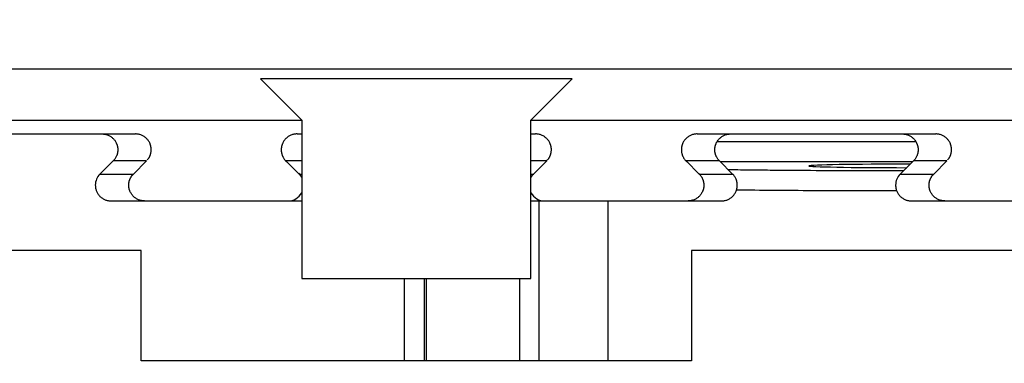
# Model space of a CAD drawing. Header units: inches. Extents: x 0 to 34, y 0 to 22.
# Tile 54 of 60: x 16.392 to 16.884, y 15.521 to 15.693. Entities that reach past the tile are written whole.
import ezdxf

# ---------------------------------------------------------------- set-up
doc = ezdxf.new("R2010")
doc.units = ezdxf.units.IN
doc.header["$LTSCALE"] = 1.87
doc.header["$MEASUREMENT"] = 0
doc.layers.get('0').update_dxf_attribs({"linetype": 'CONTINUOUS'})
doc.layers.add('DIMENSIONS', color=7, linetype='CONTINUOUS')
doc.styles.get("Standard").update_dxf_attribs({"font": 'txt', "width": 0.8})
doc.dimstyles.new('DIMSTYLE_2', dxfattribs={"dimtxt": 0.125, "dimasz": 0.18, "dimexe": 0.18, "dimexo": 0.0625, "dimgap": 0.09, "dimtad": 0, "dimtih": 1, "dimtoh": 1, "dimdec": 3, "dimzin": 4, "dimdsep": 46, "dimtxsty": 'STANDARD', "dimblk": '_FILLED', "dimblk1": '_FILLED', "dimblk2": '_FILLED', "dimcen": 0.09, "dimadec": 0, "dimazin": 0, "dimtp": 0.01, "dimtm": 0.01, "dimtfac": 1, "dimtdec": 3, "dimtofl": 0, "dimtmove": 0, "dimatfit": 3, "dimldrblk": '_FILLED', "dimfxl": 1, "dimtolj": 1, "dimtzin": 4, "dimarcsym": 0})

# ---------------------------------------------------------------- blocks, each defined once
blk = doc.blocks.new('*D33')
at = {"layer": 'DIMENSIONS', "color": 2, "linetype": 'CONTINUOUS'}
blk.add_line((14.6897491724, 15.6306562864), (14.6897491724, 14.6447978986), dxfattribs=at)
at = {"layer": 'DIMENSIONS', "color": 2, "linetype": 'CONTINUOUS', "insert": (14.6272491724, 14.5822978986), "char_height": 0.125, "width": 1.525, "attachment_point": 3, "rotation": 90, "line_spacing_factor": 0.9}
blk.add_mtext('11.050{\\Ftxt.shx;\\W1.000000;\\H0.125000; }[280.67]', dxfattribs=at)
blk = doc.blocks.new('_FILLED')
at = {"color": 0, "linetype": 'BYBLOCK'}
blk.add_solid([(0, 0), (-1, 0.1736111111), (-1, -0.1736111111)], dxfattribs=at)

msp = doc.modelspace()

# ---------------------------------------------------------------- linework, layer by layer
at = {"color": 7, "linetype": 'CONTINUOUS'}
for p, q in [((14.594079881, 15.6685498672), (17.8854184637, 15.6685498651)), ((16.6677019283, 15.663628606), (16.5117964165, 15.6636286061)), ((16.5117964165, 15.6636286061), (16.5324657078, 15.6429593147)), ((16.6470326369, 15.6429593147), (16.6677019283, 15.663628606)), ((15.3470326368, 15.6429593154), (16.5324657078, 15.6429593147)), ((16.5324657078, 15.6429593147), (16.5324657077, 15.5638254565)), ((16.6470326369, 15.6429593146), (17.8991979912, 15.6429593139)), ((16.6470326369, 15.5638254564), (16.6470326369, 15.6429593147)), ((16.3301377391, 15.6360695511), (16.4493606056, 15.636069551)), ((16.5301377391, 15.636069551), (16.5324657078, 15.636069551)), ((16.6470326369, 15.6360695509), (16.6493606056, 15.6360695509)), ((16.7301377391, 15.6360695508), (16.8493606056, 15.6360695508)), ((16.8395012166, 15.6321248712), (16.7399971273, 15.6321248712)), ((16.4316369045, 15.6160475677), (16.4382433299, 15.6226269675)), ((16.4549488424, 15.6226269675), (16.4382433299, 15.6226269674)), ((16.4483424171, 15.6160475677), (16.4549488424, 15.6226269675)), ((16.5324657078, 15.6226269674), (16.5245495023, 15.6226269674)), ((16.5245495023, 15.6226269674), (16.5311559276, 15.6160475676)), ((16.6549488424, 15.6226269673), (16.6470326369, 15.6226269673)), ((16.6483424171, 15.6160475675), (16.6549488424, 15.6226269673)), ((16.7412550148, 15.6226269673), (16.7245495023, 15.6226269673)), ((16.7245495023, 15.6226269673), (16.7311559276, 15.6160475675)), ((16.7412550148, 15.6226269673), (16.7478614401, 15.6160475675)), ((16.8377407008, 15.6221263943), (16.7417576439, 15.6221263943)), ((16.8316369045, 15.6160475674), (16.8382433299, 15.6226269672)), ((16.8549488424, 15.6226269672), (16.8382433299, 15.6226269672)), ((16.8483424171, 15.6160475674), (16.8549488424, 15.6226269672)), ((16.4316369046, 15.6160475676), (16.4483424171, 15.6160475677)), ((16.530875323, 15.6164870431), (16.5324784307, 15.6142957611)), ((16.5311559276, 15.6160475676), (16.5324657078, 15.6160475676)), ((16.6470326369, 15.6160475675), (16.6483424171, 15.6160475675)), ((16.7311559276, 15.6160475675), (16.7478614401, 15.6160475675)), ((16.8316369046, 15.6160475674), (16.8483424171, 15.6160475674)), ((16.4372251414, 15.6026049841), (16.5324657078, 15.602604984)), ((16.6470326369, 15.602604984), (16.7422732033, 15.6026049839)), ((16.6510230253, 15.602604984), (16.6510230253, 15.5227978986)), ((16.6856307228, 15.5227978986), (16.685626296, 15.6026049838)), ((16.8372251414, 15.6026049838), (16.9422732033, 15.6026049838)), ((16.4522491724, 15.5777978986), (15.4272491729, 15.5777978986)), ((16.4522491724, 15.5227978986), (16.4522491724, 15.5777978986)), ((17.9917491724, 15.5777978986), (16.7272491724, 15.5777978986)), ((16.7272491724, 15.5777978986), (16.7272491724, 15.5227978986)), ((16.5324657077, 15.5638254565), (16.6470326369, 15.5638254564)), ((16.5837003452, 15.5638254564), (16.5837003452, 15.5227978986)), ((16.5936988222, 15.5638254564), (16.5936988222, 15.5227978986)), ((16.5947491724, 15.5638254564), (16.5947491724, 15.5227978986)), ((16.6412734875, 15.5638254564), (16.6412734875, 15.5227978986)), ((16.7272491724, 15.5227978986), (16.4522491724, 15.5227978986))]:
    msp.add_line(p, q, dxfattribs=at)
for centre, radius, start, end in [((16.4371797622, 15.6104760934), 0.0078588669, 134.8524777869, 179.9788094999), ((16.8371797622, 15.6104760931), 0.0078588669, 134.8524777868, 179.9788095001), ((16.5255742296, 15.6105145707), 0.0079091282, 269.9526336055, 330.6430808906), ((16.6539241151, 15.6105145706), 0.0079091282, 209.3568940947, 270.0473663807)]:
    msp.add_arc(centre, radius, start, end, dxfattribs=at)
msp.add_ellipse((16.8367491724, 15.6201157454), major_axis=(0.0507925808, 0), ratio=0.0174550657, start_param=1.57349749, end_param=4.67463808, dxfattribs=at)
for points, knots in [([(16.432655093, 15.636069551), (16.4329131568, 15.636069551), (16.4334296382, 15.6360443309), (16.4341967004, 15.6359311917), (16.4349491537, 15.6357437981), (16.4356797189, 15.6354838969), (16.4363814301, 15.6351539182), (16.4370475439, 15.6347569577), (16.4376716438, 15.6342967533), (16.4382476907, 15.6337776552), (16.4387700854, 15.6332045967), (16.4392337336, 15.6325830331), (16.4396340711, 15.6319189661), (16.4399117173, 15.631335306), (16.4400984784, 15.630853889), (16.4402206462, 15.6304862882), (16.440307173, 15.6301752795), (16.4403671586, 15.6299241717), (16.4404075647, 15.6297347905), (16.4404432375, 15.6295444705), (16.4404739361, 15.6293532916), (16.4404999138, 15.6291614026), (16.4405220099, 15.6289690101), (16.4405397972, 15.6287761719), (16.4405504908, 15.6285827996), (16.4405529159, 15.6283891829), (16.4405524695, 15.6282601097), (16.4405524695, 15.6281955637)], [0, 0, 0, 0, 0.062494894, 0.1249895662, 0.1874843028, 0.2499790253, 0.3124737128, 0.3749683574, 0.4374629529, 0.4999575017, 0.5624520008, 0.6249464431, 0.6874408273, 0.7499351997, 0.7811918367, 0.8124486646, 0.8437048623, 0.8593345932, 0.8749649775, 0.8905943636, 0.9062216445, 0.9218502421, 0.9374837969, 0.9531164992, 0.9687415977, 0.9843689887, 1, 1, 1, 1]), ([(16.4572580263, 15.6281955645), (16.4572580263, 15.6282601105), (16.4572584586, 15.6283891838), (16.4572560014, 15.6285828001), (16.4572453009, 15.6287761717), (16.4572275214, 15.6289690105), (16.4572054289, 15.6291614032), (16.4571794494, 15.629353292), (16.4571487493, 15.6295444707), (16.4571130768, 15.6297347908), (16.4570726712, 15.6299241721), (16.4570126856, 15.6301752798), (16.4569261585, 15.6304862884), (16.4568039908, 15.6308538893), (16.4566172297, 15.6313353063), (16.4563395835, 15.6319189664), (16.455939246, 15.6325830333), (16.4554755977, 15.6332045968), (16.4549532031, 15.6337776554), (16.4543771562, 15.6342967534), (16.4537530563, 15.6347569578), (16.4530869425, 15.6351539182), (16.4523852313, 15.6354838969), (16.4516546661, 15.6357437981), (16.4509022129, 15.6359311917), (16.4501351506, 15.6360443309), (16.4496186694, 15.636069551), (16.4493606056, 15.636069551)], [0, 0, 0, 0, 0.0156309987, 0.0312584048, 0.0468835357, 0.062516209, 0.0781497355, 0.0937783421, 0.1094056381, 0.1250350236, 0.1406654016, 0.1562951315, 0.1875513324, 0.2188081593, 0.2500647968, 0.3125591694, 0.3750535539, 0.4375479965, 0.5000424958, 0.5625370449, 0.6250316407, 0.6875262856, 0.7500209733, 0.8125156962, 0.8750104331, 0.9375051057, 1, 1, 1, 1]), ([(16.5301377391, 15.636069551), (16.5298796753, 15.636069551), (16.529363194, 15.6360443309), (16.5285961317, 15.6359311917), (16.5278436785, 15.635743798), (16.5271131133, 15.6354838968), (16.5264114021, 15.6351539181), (16.5257452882, 15.6347569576), (16.5251211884, 15.6342967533), (16.5245451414, 15.6337776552), (16.5240227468, 15.6332045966), (16.5235590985, 15.632583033), (16.5231587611, 15.6319189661), (16.5228811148, 15.631335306), (16.5226943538, 15.6308538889), (16.522572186, 15.6304862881), (16.5224856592, 15.6301752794), (16.5224256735, 15.6299241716), (16.5223852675, 15.6297347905), (16.5223495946, 15.6295444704), (16.522318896, 15.6293532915), (16.5222929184, 15.6291614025), (16.5222708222, 15.62896901), (16.522253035, 15.6287761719), (16.5222423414, 15.6285827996), (16.5222399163, 15.6283891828), (16.5222403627, 15.6282601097), (16.5222403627, 15.6281955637)], [0, 0, 0, 0, 0.062494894, 0.1249895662, 0.1874843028, 0.2499790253, 0.3124737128, 0.3749683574, 0.4374629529, 0.4999575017, 0.5624520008, 0.6249464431, 0.6874408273, 0.7499351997, 0.7811918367, 0.8124486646, 0.8437048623, 0.8593345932, 0.8749649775, 0.8905943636, 0.9062216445, 0.9218502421, 0.9374837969, 0.9531164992, 0.9687415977, 0.9843689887, 1, 1, 1, 1]), ([(16.6572580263, 15.6281955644), (16.6572580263, 15.6282601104), (16.6572584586, 15.6283891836), (16.6572560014, 15.6285828), (16.6572453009, 15.6287761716), (16.6572275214, 15.6289690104), (16.6572054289, 15.6291614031), (16.6571794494, 15.6293532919), (16.6571487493, 15.6295444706), (16.6571130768, 15.6297347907), (16.6570726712, 15.6299241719), (16.6570126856, 15.6301752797), (16.6569261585, 15.6304862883), (16.6568039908, 15.6308538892), (16.6566172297, 15.6313353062), (16.6563395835, 15.6319189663), (16.655939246, 15.6325830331), (16.6554755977, 15.6332045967), (16.6549532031, 15.6337776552), (16.6543771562, 15.6342967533), (16.6537530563, 15.6347569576), (16.6530869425, 15.6351539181), (16.6523852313, 15.6354838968), (16.6516546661, 15.635743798), (16.6509022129, 15.6359311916), (16.6501351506, 15.6360443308), (16.6496186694, 15.6360695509), (16.6493606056, 15.6360695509)], [0, 0, 0, 0, 0.0156309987, 0.0312584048, 0.0468835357, 0.062516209, 0.0781497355, 0.0937783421, 0.1094056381, 0.1250350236, 0.1406654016, 0.1562951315, 0.1875513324, 0.2188081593, 0.2500647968, 0.3125591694, 0.3750535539, 0.4375479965, 0.5000424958, 0.5625370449, 0.6250316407, 0.6875262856, 0.7500209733, 0.8125156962, 0.8750104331, 0.9375051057, 1, 1, 1, 1]), ([(16.7301377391, 15.6360695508), (16.7298796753, 15.6360695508), (16.729363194, 15.6360443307), (16.7285961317, 15.6359311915), (16.7278436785, 15.6357437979), (16.7271131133, 15.6354838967), (16.7264114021, 15.635153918), (16.7257452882, 15.6347569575), (16.7251211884, 15.6342967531), (16.7245451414, 15.6337776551), (16.7240227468, 15.6332045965), (16.7235590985, 15.6325830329), (16.7231587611, 15.631918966), (16.7228811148, 15.6313353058), (16.7226943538, 15.6308538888), (16.722572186, 15.630486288), (16.7224856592, 15.6301752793), (16.7224256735, 15.6299241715), (16.7223852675, 15.6297347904), (16.7223495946, 15.6295444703), (16.722318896, 15.6293532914), (16.7222929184, 15.6291614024), (16.7222708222, 15.6289690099), (16.722253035, 15.6287761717), (16.7222423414, 15.6285827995), (16.7222399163, 15.6283891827), (16.7222403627, 15.6282601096), (16.7222403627, 15.6281955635)], [0, 0, 0, 0, 0.062494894, 0.1249895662, 0.1874843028, 0.2499790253, 0.3124737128, 0.3749683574, 0.4374629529, 0.4999575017, 0.5624520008, 0.6249464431, 0.6874408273, 0.7499351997, 0.7811918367, 0.8124486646, 0.8437048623, 0.8593345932, 0.8749649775, 0.8905943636, 0.9062216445, 0.9218502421, 0.9374837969, 0.9531164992, 0.9687415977, 0.9843689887, 1, 1, 1, 1]), ([(16.7389458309, 15.6281955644), (16.7389458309, 15.6282601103), (16.7389453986, 15.6283891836), (16.7389478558, 15.6285828), (16.7389585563, 15.6287761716), (16.7389763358, 15.6289690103), (16.7389984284, 15.629161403), (16.7390244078, 15.6293532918), (16.7390551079, 15.6295444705), (16.7390907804, 15.6297347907), (16.739131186, 15.6299241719), (16.7391911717, 15.6301752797), (16.7392776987, 15.6304862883), (16.7393998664, 15.6308538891), (16.7395866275, 15.6313353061), (16.7398642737, 15.6319189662), (16.7402646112, 15.6325830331), (16.7407282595, 15.6332045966), (16.7412506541, 15.6337776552), (16.7418267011, 15.6342967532), (16.7424508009, 15.6347569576), (16.7431169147, 15.6351539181), (16.7438186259, 15.6354838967), (16.7445491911, 15.6357437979), (16.7453016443, 15.6359311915), (16.7460687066, 15.6360443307), (16.7465851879, 15.6360695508), (16.7468432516, 15.6360695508)], [0, 0, 0, 0, 0.0156309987, 0.0312584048, 0.0468835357, 0.062516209, 0.0781497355, 0.0937783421, 0.1094056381, 0.1250350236, 0.1406654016, 0.1562951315, 0.1875513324, 0.2188081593, 0.2500647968, 0.3125591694, 0.3750535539, 0.4375479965, 0.5000424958, 0.5625370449, 0.6250316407, 0.6875262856, 0.7500209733, 0.8125156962, 0.8750104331, 0.9375051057, 1, 1, 1, 1]), ([(16.832655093, 15.6360695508), (16.8329131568, 15.6360695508), (16.8334296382, 15.6360443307), (16.8341967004, 15.6359311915), (16.8349491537, 15.6357437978), (16.8356797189, 15.6354838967), (16.8363814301, 15.6351539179), (16.8370475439, 15.6347569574), (16.8376716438, 15.6342967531), (16.8382476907, 15.633777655), (16.8387700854, 15.6332045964), (16.8392337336, 15.6325830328), (16.8396340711, 15.6319189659), (16.8399117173, 15.6313353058), (16.8400984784, 15.6308538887), (16.8402206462, 15.6304862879), (16.840307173, 15.6301752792), (16.8403671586, 15.6299241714), (16.8404075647, 15.6297347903), (16.8404432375, 15.6295444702), (16.8404739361, 15.6293532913), (16.8404999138, 15.6291614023), (16.8405220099, 15.6289690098), (16.8405397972, 15.6287761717), (16.8405504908, 15.6285827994), (16.8405529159, 15.6283891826), (16.8405524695, 15.6282601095), (16.8405524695, 15.6281955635)], [0, 0, 0, 0, 0.062494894, 0.1249895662, 0.1874843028, 0.2499790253, 0.3124737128, 0.3749683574, 0.4374629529, 0.4999575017, 0.5624520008, 0.6249464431, 0.6874408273, 0.7499351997, 0.7811918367, 0.8124486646, 0.8437048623, 0.8593345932, 0.8749649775, 0.8905943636, 0.9062216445, 0.9218502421, 0.9374837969, 0.9531164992, 0.9687415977, 0.9843689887, 1, 1, 1, 1]), ([(16.8572580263, 15.6281955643), (16.8572580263, 15.6282601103), (16.8572584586, 15.6283891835), (16.8572560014, 15.6285827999), (16.8572453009, 15.6287761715), (16.8572275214, 15.6289690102), (16.8572054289, 15.629161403), (16.8571794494, 15.6293532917), (16.8571487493, 15.6295444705), (16.8571130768, 15.6297347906), (16.8570726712, 15.6299241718), (16.8570126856, 15.6301752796), (16.8569261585, 15.6304862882), (16.8568039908, 15.630853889), (16.8566172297, 15.631335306), (16.8563395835, 15.6319189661), (16.855939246, 15.632583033), (16.8554755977, 15.6332045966), (16.8549532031, 15.6337776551), (16.8543771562, 15.6342967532), (16.8537530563, 15.6347569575), (16.8530869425, 15.635153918), (16.8523852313, 15.6354838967), (16.8516546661, 15.6357437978), (16.8509022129, 15.6359311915), (16.8501351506, 15.6360443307), (16.8496186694, 15.6360695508), (16.8493606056, 15.6360695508)], [0, 0, 0, 0, 0.0156309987, 0.0312584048, 0.0468835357, 0.062516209, 0.0781497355, 0.0937783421, 0.1094056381, 0.1250350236, 0.1406654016, 0.1562951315, 0.1875513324, 0.2188081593, 0.2500647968, 0.3125591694, 0.3750535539, 0.4375479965, 0.5000424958, 0.5625370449, 0.6250316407, 0.6875262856, 0.7500209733, 0.8125156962, 0.8750104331, 0.9375051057, 1, 1, 1, 1]), ([(16.4405524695, 15.6281955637), (16.4405524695, 15.6281310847), (16.4405529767, 15.6280021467), (16.4405506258, 15.6278087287), (16.4405398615, 15.6276155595), (16.4405220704, 15.6274229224), (16.4405000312, 15.6272307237), (16.4404741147, 15.6270390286), (16.4404434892, 15.626848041), (16.4404078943, 15.6266579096), (16.440367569, 15.6264687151), (16.4403077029, 15.6262178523), (16.4402213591, 15.6259071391), (16.440099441, 15.6255398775), (16.4399130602, 15.6250588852), (16.4396359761, 15.6244757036), (16.4392364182, 15.6238120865), (16.4387737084, 15.6231908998), (16.4384259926, 15.6228088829), (16.4382433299, 15.6226269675)], [0, 0, 0, 0, 0.0312591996, 0.0625108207, 0.093758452, 0.125021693, 0.1562861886, 0.187540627, 0.2187924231, 0.2500485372, 0.2813067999, 0.3125637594, 0.3750708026, 0.4375790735, 0.5000869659, 0.6250650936, 0.7500432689, 0.875021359, 1, 1, 1, 1]), ([(16.455204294, 15.6230771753), (16.4553718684, 15.6232440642), (16.4556182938, 15.6234997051), (16.4559227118, 15.6238614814), (16.4560993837, 15.6240980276), (16.4562300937, 15.6242941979), (16.4563532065, 15.6244951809), (16.4564936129, 15.6247548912), (16.4566417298, 15.6250774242), (16.4567711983, 15.625408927), (16.456883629, 15.6257473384), (16.4569805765, 15.6260906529), (16.4570638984, 15.6264371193), (16.4571563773, 15.6269016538), (16.4572358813, 15.6274875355), (16.4572580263, 15.6279598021), (16.4572580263, 15.6281955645)], [0, 0, 0, 0, 0.1249840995, 0.1874545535, 0.249768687, 0.2808866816, 0.3120025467, 0.3742991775, 0.4367745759, 0.499451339, 0.5622805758, 0.6251525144, 0.6879237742, 0.7505492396, 0.8754065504, 1, 1, 1, 1]), ([(16.5222403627, 15.6281955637), (16.5222403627, 15.627916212), (16.5222611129, 15.6274964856), (16.5223325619, 15.6269417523), (16.5224088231, 15.6265290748), (16.5225084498, 15.6261218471), (16.5226320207, 15.6257215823), (16.5227773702, 15.6253287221), (16.5229425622, 15.6249433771), (16.5231256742, 15.6245656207), (16.5233909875, 15.6240721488), (16.5237581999, 15.6234752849), (16.5242584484, 15.6228007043), (16.5246334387, 15.6223851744), (16.5248310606, 15.622188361)], [0, 0, 0, 0, 0.1249220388, 0.1874956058, 0.2500323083, 0.3124862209, 0.374865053, 0.437255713, 0.4997200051, 0.5622793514, 0.6249189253, 0.7502163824, 0.8752761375, 1, 1, 1, 1]), ([(16.655204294, 15.6230771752), (16.6553718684, 15.623244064), (16.6556182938, 15.623499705), (16.6559227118, 15.6238614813), (16.6560993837, 15.6240980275), (16.6562300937, 15.6242941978), (16.6563532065, 15.6244951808), (16.6564936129, 15.624754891), (16.6566417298, 15.6250774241), (16.6567711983, 15.6254089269), (16.656883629, 15.6257473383), (16.6569805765, 15.6260906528), (16.6570638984, 15.6264371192), (16.6571563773, 15.6269016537), (16.6572358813, 15.6274875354), (16.6572580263, 15.6279598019), (16.6572580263, 15.6281955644)], [0, 0, 0, 0, 0.1249840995, 0.1874545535, 0.249768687, 0.2808866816, 0.3120025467, 0.3742991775, 0.4367745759, 0.499451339, 0.5622805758, 0.6251525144, 0.6879237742, 0.7505492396, 0.8754065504, 1, 1, 1, 1]), ([(16.7222403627, 15.6281955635), (16.7222403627, 15.6279162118), (16.7222611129, 15.6274964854), (16.7223325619, 15.6269417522), (16.7224088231, 15.6265290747), (16.7225084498, 15.626121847), (16.7226320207, 15.6257215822), (16.7227773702, 15.6253287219), (16.7229425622, 15.624943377), (16.7231256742, 15.6245656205), (16.7233909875, 15.6240721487), (16.7237581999, 15.6234752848), (16.7242584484, 15.6228007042), (16.7246334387, 15.6223851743), (16.7248310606, 15.6221883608)], [0, 0, 0, 0, 0.1249220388, 0.1874956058, 0.2500323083, 0.3124862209, 0.374865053, 0.437255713, 0.4997200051, 0.5622793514, 0.6249189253, 0.7502163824, 0.8752761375, 1, 1, 1, 1]), ([(16.7412550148, 15.6226269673), (16.741072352, 15.6228088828), (16.7407246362, 15.6231908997), (16.7402619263, 15.6238120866), (16.7398623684, 15.6244757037), (16.7395852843, 15.6250588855), (16.7393989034, 15.6255398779), (16.7392769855, 15.6259071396), (16.7391906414, 15.6262178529), (16.7391307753, 15.6264687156), (16.7390904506, 15.6266579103), (16.7390548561, 15.6268480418), (16.7390242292, 15.6270390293), (16.7389983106, 15.6272307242), (16.7389762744, 15.6274229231), (16.738958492, 15.627615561), (16.7389477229, 15.6278087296), (16.738945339, 15.6280021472), (16.7389458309, 15.6281310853), (16.7389458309, 15.6281955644)], [0, 0, 0, 0, 0.1249786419, 0.2499567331, 0.3749349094, 0.499913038, 0.5624209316, 0.6249292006, 0.6874362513, 0.7186932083, 0.7499514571, 0.781207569, 0.8124593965, 0.843713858, 0.8749783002, 0.906241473, 0.9374891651, 0.9687408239, 1, 1, 1, 1]), ([(16.8405524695, 15.6281955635), (16.8405524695, 15.6281310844), (16.8405529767, 15.6280021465), (16.8405506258, 15.6278087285), (16.8405398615, 15.6276155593), (16.8405220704, 15.6274229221), (16.8405000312, 15.6272307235), (16.8404741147, 15.6270390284), (16.8404434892, 15.6268480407), (16.8404078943, 15.6266579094), (16.840367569, 15.6264687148), (16.8403077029, 15.6262178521), (16.8402213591, 15.6259071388), (16.840099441, 15.6255398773), (16.8399130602, 15.6250588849), (16.8396359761, 15.6244757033), (16.8392364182, 15.6238120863), (16.8387737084, 15.6231908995), (16.8384259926, 15.6228088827), (16.8382433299, 15.6226269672)], [0, 0, 0, 0, 0.0312591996, 0.0625108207, 0.093758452, 0.125021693, 0.1562861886, 0.187540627, 0.2187924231, 0.2500485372, 0.2813067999, 0.3125637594, 0.3750708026, 0.4375790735, 0.5000869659, 0.6250650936, 0.7500432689, 0.875021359, 1, 1, 1, 1]), ([(16.855204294, 15.6230771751), (16.8553718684, 15.6232440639), (16.8556182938, 15.6234997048), (16.8559227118, 15.6238614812), (16.8560993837, 15.6240980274), (16.8562300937, 15.6242941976), (16.8563532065, 15.6244951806), (16.8564936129, 15.6247548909), (16.8566417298, 15.625077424), (16.8567711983, 15.6254089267), (16.856883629, 15.6257473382), (16.8569805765, 15.6260906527), (16.8570638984, 15.626437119), (16.8571563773, 15.6269016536), (16.8572358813, 15.6274875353), (16.8572580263, 15.6279598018), (16.8572580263, 15.6281955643)], [0, 0, 0, 0, 0.1249840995, 0.1874545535, 0.249768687, 0.2808866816, 0.3120025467, 0.3742991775, 0.4367745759, 0.499451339, 0.5622805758, 0.6251525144, 0.6879237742, 0.7505492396, 0.8754065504, 1, 1, 1, 1]), ([(16.4460332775, 15.6104789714), (16.4460332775, 15.6105437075), (16.4460327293, 15.6106731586), (16.4460350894, 15.6108673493), (16.4460460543, 15.611061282), (16.446064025, 15.611254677), (16.4460861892, 15.6114476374), (16.4461122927, 15.6116400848), (16.446143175, 15.6118318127), (16.4461790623, 15.6120226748), (16.4462197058, 15.6122125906), (16.4462800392, 15.6124643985), (16.4463670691, 15.6127762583), (16.4464899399, 15.613144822), (16.4466308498, 15.61350688), (16.4467894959, 15.6138615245), (16.4469654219, 15.6142079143), (16.4471262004, 15.6144889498), (16.4472628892, 15.6147088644), (16.4473694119, 15.6148712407), (16.447480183, 15.6150307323), (16.4475757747, 15.6151613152), (16.4476537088, 15.6152647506), (16.4477128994, 15.6153418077), (16.4477732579, 15.6154178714), (16.4478351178, 15.6154925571), (16.4478990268, 15.6155654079), (16.4479633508, 15.6156381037), (16.4480264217, 15.6157125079), (16.4480760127, 15.6157771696), (16.448118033, 15.6158269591), (16.4481515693, 15.6158620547), (16.4481881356, 15.6158939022), (16.4482285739, 15.6159210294), (16.4482722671, 15.6159432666), (16.4483334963, 15.6159665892), (16.4483818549, 15.6159772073), (16.4484142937, 15.6159812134)], [0, 0, 0, 0, 0.0312393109, 0.0624707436, 0.0936987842, 0.1249426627, 0.1561869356, 0.1874211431, 0.2186532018, 0.2498896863, 0.2811280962, 0.3123650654, 0.374832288, 0.4373007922, 0.4997689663, 0.5622374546, 0.6247060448, 0.6871721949, 0.7184108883, 0.7496480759, 0.7808747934, 0.8121067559, 0.8277358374, 0.8433708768, 0.858994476, 0.8745915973, 0.8901627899, 0.9057565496, 0.9214353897, 0.9372180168, 0.9450707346, 0.9528641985, 0.9606219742, 0.9684216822, 0.9762992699, 0.9842273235, 1, 1, 1, 1]), ([(16.6470314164, 15.6143211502), (16.6470762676, 15.6144010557), (16.6471687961, 15.6145593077), (16.6473155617, 15.6147918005), (16.6474448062, 15.6149809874), (16.6475522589, 15.6151294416), (16.6476345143, 15.6152396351), (16.6477180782, 15.6153488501), (16.6477897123, 15.6154382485), (16.6478487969, 15.6155081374), (16.6478940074, 15.6155596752), (16.6479394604, 15.6156110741), (16.6479846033, 15.6156630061), (16.6480288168, 15.6157161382), (16.6480713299, 15.6157708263), (16.6481150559, 15.615824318), (16.6481549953, 15.6158656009), (16.6481901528, 15.6158948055), (16.6482279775, 15.6159209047), (16.6482796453, 15.6159473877), (16.6483456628, 15.6159696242), (16.6483913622, 15.6159783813), (16.6484142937, 15.6159812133)], [0, 0, 0, 0, 0.1248305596, 0.2496741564, 0.3744818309, 0.4368818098, 0.4993211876, 0.5618038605, 0.6242143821, 0.6553580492, 0.6864701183, 0.7176077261, 0.7488303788, 0.7802078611, 0.8117556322, 0.8431910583, 0.8743057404, 0.8898094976, 0.9053835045, 0.9368340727, 0.968523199, 1, 1, 1, 1]), ([(16.730875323, 15.616487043), (16.7310729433, 15.6162902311), (16.7314477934, 15.6158745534), (16.7319475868, 15.6151996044), (16.7323144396, 15.6146024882), (16.7325796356, 15.6141089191), (16.7327627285, 15.613731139), (16.7329279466, 15.6133458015), (16.7330733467, 15.6129529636), (16.7331969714, 15.6125527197), (16.7332966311, 15.6121454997), (16.7333729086, 15.6117328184), (16.7334443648, 15.6111780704), (16.7334651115, 15.6107583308), (16.7334651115, 15.6104789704)], [0, 0, 0, 0, 0.1247201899, 0.2497798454, 0.3750831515, 0.4377250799, 0.5002851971, 0.5627486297, 0.6251371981, 0.6875136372, 0.7499661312, 0.8125025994, 0.8750767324, 1, 1, 1, 1]), ([(16.8331782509, 15.6175826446), (16.8253313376, 15.6175860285), (16.8098785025, 15.6176144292), (16.7907768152, 15.6177053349), (16.7760088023, 15.6178115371), (16.7654922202, 15.6179053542), (16.7554513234, 15.6180137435), (16.7489238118, 15.6180976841), (16.74575061, 15.6181423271)], [0, 0, 0, 0, 0.2692523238, 0.5302354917, 0.6554453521, 0.7760022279, 0.8911066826, 1, 1, 1, 1]), ([(16.7501705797, 15.6104789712), (16.7501705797, 15.6105434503), (16.7501710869, 15.6106723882), (16.750168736, 15.6108658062), (16.7501579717, 15.6110589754), (16.7501401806, 15.6112516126), (16.7501181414, 15.6114438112), (16.7500922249, 15.6116355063), (16.7500615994, 15.6118264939), (16.7500260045, 15.6120166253), (16.7499856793, 15.6122058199), (16.7499258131, 15.6124566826), (16.7498394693, 15.6127673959), (16.7497175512, 15.6131346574), (16.7495311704, 15.6136156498), (16.7492540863, 15.6141988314), (16.7488545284, 15.6148624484), (16.7483918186, 15.6154836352), (16.7480441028, 15.615865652), (16.7478614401, 15.6160475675)], [0, 0, 0, 0, 0.0312591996, 0.0625108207, 0.093758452, 0.125021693, 0.1562861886, 0.187540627, 0.2187924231, 0.2500485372, 0.2813067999, 0.3125637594, 0.3750708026, 0.4375790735, 0.5000869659, 0.6250650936, 0.7500432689, 0.875021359, 1, 1, 1, 1]), ([(16.8460332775, 15.6104789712), (16.8460332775, 15.6105437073), (16.8460327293, 15.6106731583), (16.8460350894, 15.6108673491), (16.8460460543, 15.6110612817), (16.846064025, 15.6112546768), (16.8460861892, 15.6114476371), (16.8461122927, 15.6116400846), (16.846143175, 15.6118318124), (16.8461790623, 15.6120226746), (16.8462197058, 15.6122125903), (16.8462800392, 15.6124643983), (16.8463670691, 15.612776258), (16.8464899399, 15.6131448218), (16.8466308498, 15.6135068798), (16.8467894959, 15.6138615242), (16.8469654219, 15.614207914), (16.8471262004, 15.6144889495), (16.8472628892, 15.6147088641), (16.8473694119, 15.6148712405), (16.847480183, 15.615030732), (16.8475757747, 15.6151613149), (16.8476537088, 15.6152647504), (16.8477128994, 15.6153418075), (16.8477732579, 15.6154178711), (16.8478351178, 15.6154925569), (16.8478990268, 15.6155654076), (16.8479633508, 15.6156381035), (16.8480264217, 15.6157125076), (16.8480760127, 15.6157771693), (16.848118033, 15.6158269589), (16.8481515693, 15.6158620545), (16.8481881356, 15.615893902), (16.8482285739, 15.6159210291), (16.8482722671, 15.6159432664), (16.8483334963, 15.6159665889), (16.8483818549, 15.615977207), (16.8484142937, 15.6159812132)], [0, 0, 0, 0, 0.0312393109, 0.0624707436, 0.0936987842, 0.1249426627, 0.1561869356, 0.1874211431, 0.2186532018, 0.2498896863, 0.2811280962, 0.3123650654, 0.374832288, 0.4373007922, 0.4997689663, 0.5622374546, 0.6247060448, 0.6871721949, 0.7184108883, 0.7496480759, 0.7808747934, 0.8121067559, 0.8277358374, 0.8433708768, 0.858994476, 0.8745915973, 0.8901627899, 0.9057565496, 0.9214353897, 0.9372180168, 0.9450707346, 0.9528641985, 0.9606219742, 0.9684216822, 0.9762992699, 0.9842273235, 1, 1, 1, 1]), ([(16.4293210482, 15.6104789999), (16.4293210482, 15.6102209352), (16.4293465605, 15.609704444), (16.429460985, 15.6089375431), (16.4296504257, 15.6081855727), (16.4299130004, 15.6074559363), (16.4302461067, 15.6067556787), (16.4306464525, 15.6060915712), (16.4311100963, 15.6054700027), (16.4316324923, 15.6048969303), (16.4322085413, 15.6043778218), (16.4328326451, 15.6039176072), (16.4334987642, 15.6035206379), (16.4342004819, 15.6031906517), (16.4349310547, 15.6029307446), (16.4356835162, 15.6027433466), (16.4364505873, 15.6026302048), (16.4369670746, 15.6026049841), (16.4372251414, 15.6026049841)], [0, 0, 0, 0, 0.0624998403, 0.1249994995, 0.1874992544, 0.2499990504, 0.3124988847, 0.3749987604, 0.4374986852, 0.4999986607, 0.5624986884, 0.6249987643, 0.6874988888, 0.7499990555, 0.8124992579, 0.8749994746, 0.9374996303, 1, 1, 1, 1]), ([(16.4539306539, 15.6026049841), (16.4536725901, 15.6026049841), (16.4531561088, 15.6026302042), (16.4523890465, 15.6027433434), (16.4516365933, 15.6029307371), (16.450906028, 15.6031906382), (16.4502043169, 15.6035206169), (16.449538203, 15.6039175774), (16.4489141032, 15.6043777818), (16.4483380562, 15.6048968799), (16.4478156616, 15.6054699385), (16.4473520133, 15.6060915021), (16.4469516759, 15.606755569), (16.4466740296, 15.6073392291), (16.4464872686, 15.6078206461), (16.4463651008, 15.608188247), (16.446278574, 15.6084992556), (16.4462185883, 15.6087503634), (16.4461781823, 15.6089397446), (16.4461425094, 15.6091300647), (16.4461118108, 15.6093212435), (16.4460858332, 15.6095131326), (16.446063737, 15.609705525), (16.4460459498, 15.6098983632), (16.4460352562, 15.6100917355), (16.4460328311, 15.6102853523), (16.4460332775, 15.6104144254), (16.4460332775, 15.6104789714)], [0, 0, 0, 0, 0.062494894, 0.1249895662, 0.1874843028, 0.2499790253, 0.3124737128, 0.3749683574, 0.4374629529, 0.4999575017, 0.5624520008, 0.6249464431, 0.6874408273, 0.7499351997, 0.7811918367, 0.8124486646, 0.8437048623, 0.8593345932, 0.8749649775, 0.8905943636, 0.9062216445, 0.9218502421, 0.9374837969, 0.9531164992, 0.9687415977, 0.9843689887, 1, 1, 1, 1]), ([(16.7334651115, 15.6104789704), (16.7334651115, 15.6104144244), (16.7334655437, 15.6102853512), (16.7334630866, 15.6100917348), (16.7334523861, 15.6098983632), (16.7334346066, 15.6097055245), (16.733412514, 15.6095131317), (16.7333865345, 15.609321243), (16.7333558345, 15.6091300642), (16.7333201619, 15.6089397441), (16.7332797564, 15.6087503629), (16.7332197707, 15.6084992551), (16.7331332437, 15.6081882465), (16.733011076, 15.6078206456), (16.7328243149, 15.6073392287), (16.7325466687, 15.6067555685), (16.7321463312, 15.6060915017), (16.7316826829, 15.6054699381), (16.7311602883, 15.6048968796), (16.7305842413, 15.6043777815), (16.7299601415, 15.6039175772), (16.7292940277, 15.6035206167), (16.7285923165, 15.603190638), (16.7278617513, 15.6029307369), (16.7271092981, 15.6027433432), (16.7263422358, 15.602630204), (16.7258257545, 15.6026049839), (16.7255676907, 15.6026049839)], [0, 0, 0, 0, 0.0156309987, 0.0312584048, 0.0468835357, 0.062516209, 0.0781497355, 0.0937783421, 0.1094056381, 0.1250350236, 0.1406654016, 0.1562951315, 0.1875513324, 0.2188081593, 0.2500647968, 0.3125591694, 0.3750535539, 0.4375479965, 0.5000424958, 0.5625370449, 0.6250316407, 0.6875262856, 0.7500209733, 0.8125156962, 0.8750104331, 0.9375051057, 1, 1, 1, 1]), ([(16.7422732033, 15.6026049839), (16.7425312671, 15.6026049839), (16.7430477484, 15.602630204), (16.7438148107, 15.6027433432), (16.7445672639, 15.6029307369), (16.7452978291, 15.603190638), (16.7459995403, 15.6035206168), (16.7466656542, 15.6039175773), (16.747289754, 15.6043777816), (16.747865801, 15.6048968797), (16.7483881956, 15.6054699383), (16.7488518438, 15.6060915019), (16.7492521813, 15.6067555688), (16.7495298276, 15.6073392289), (16.7497165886, 15.607820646), (16.7498387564, 15.6081882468), (16.7499252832, 15.6084992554), (16.7499852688, 15.6087503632), (16.7500256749, 15.6089397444), (16.7500613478, 15.6091300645), (16.7500920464, 15.6093212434), (16.750118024, 15.6095131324), (16.7501401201, 15.6097055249), (16.7501579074, 15.609898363), (16.750168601, 15.6100917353), (16.7501710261, 15.6102853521), (16.7501705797, 15.6104144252), (16.7501705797, 15.6104789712)], [0, 0, 0, 0, 0.062494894, 0.1249895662, 0.1874843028, 0.2499790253, 0.3124737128, 0.3749683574, 0.4374629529, 0.4999575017, 0.5624520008, 0.6249464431, 0.6874408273, 0.7499351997, 0.7811918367, 0.8124486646, 0.8437048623, 0.8593345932, 0.8749649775, 0.8905943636, 0.9062216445, 0.9218502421, 0.9374837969, 0.9531164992, 0.9687415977, 0.9843689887, 1, 1, 1, 1]), ([(16.8293210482, 15.6104789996), (16.8293210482, 15.610220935), (16.8293465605, 15.6097044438), (16.829460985, 15.6089375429), (16.8296504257, 15.6081855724), (16.8299130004, 15.6074559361), (16.8302461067, 15.6067556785), (16.8306464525, 15.6060915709), (16.8311100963, 15.6054700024), (16.8316324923, 15.6048969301), (16.8322085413, 15.6043778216), (16.8328326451, 15.603917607), (16.8334987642, 15.6035206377), (16.8342004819, 15.6031906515), (16.8349310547, 15.6029307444), (16.8356835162, 15.6027433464), (16.8364505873, 15.6026302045), (16.8369670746, 15.6026049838), (16.8372251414, 15.6026049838)], [0, 0, 0, 0, 0.0624998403, 0.1249994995, 0.1874992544, 0.2499990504, 0.3124988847, 0.3749987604, 0.4374986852, 0.4999986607, 0.5624986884, 0.6249987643, 0.6874988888, 0.7499990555, 0.8124992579, 0.8749994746, 0.9374996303, 1, 1, 1, 1]), ([(16.8539306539, 15.6026049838), (16.8536725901, 15.6026049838), (16.8531561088, 15.6026302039), (16.8523890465, 15.6027433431), (16.8516365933, 15.6029307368), (16.850906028, 15.603190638), (16.8502043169, 15.6035206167), (16.849538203, 15.6039175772), (16.8489141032, 15.6043777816), (16.8483380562, 15.6048968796), (16.8478156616, 15.6054699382), (16.8473520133, 15.6060915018), (16.8469516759, 15.6067555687), (16.8466740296, 15.6073392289), (16.8464872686, 15.6078206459), (16.8463651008, 15.6081882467), (16.846278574, 15.6084992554), (16.8462185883, 15.6087503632), (16.8461781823, 15.6089397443), (16.8461425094, 15.6091300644), (16.8461118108, 15.6093212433), (16.8460858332, 15.6095131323), (16.846063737, 15.6097055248), (16.8460459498, 15.609898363), (16.8460352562, 15.6100917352), (16.8460328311, 15.610285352), (16.8460332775, 15.6104144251), (16.8460332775, 15.6104789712)], [0, 0, 0, 0, 0.062494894, 0.1249895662, 0.1874843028, 0.2499790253, 0.3124737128, 0.3749683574, 0.4374629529, 0.4999575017, 0.5624520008, 0.6249464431, 0.6874408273, 0.7499351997, 0.7811918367, 0.8124486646, 0.8437048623, 0.8593345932, 0.8749649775, 0.8905943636, 0.9062216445, 0.9218502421, 0.9374837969, 0.9531164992, 0.9687415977, 0.9843689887, 1, 1, 1, 1]), ([(16.8298762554, 15.6075858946), (16.8228050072, 15.6075910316), (16.8088401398, 15.6076167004), (16.7882901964, 15.6077019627), (16.768659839, 15.6078318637), (16.7559232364, 15.6079513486), (16.7497716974, 15.6080194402)], [0, 0, 0, 0, 0.2648208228, 0.5229895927, 0.7696085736, 1, 1, 1, 1])]:
    msp.add_open_spline(points, degree=3, knots=knots, dxfattribs=at)

# ---------------------------------------------------------------- dimensions: what is measured, and where the dimension line sits
at = {"layer": 'DIMENSIONS', "color": 2, "linetype": 'CONTINUOUS'}
dim = msp.add_ordinate_dim(feature_location=(14.6897491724, 15.6306562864), offset=(0, -0.9858583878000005), dtype=1, origin=(25.7397491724, 15.6931562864), dimstyle='DIMSTYLE_2', dxfattribs=at)
dim.commit()
dim.dimension.update_dxf_attribs({"geometry": '*D33', "text_midpoint": (14.846574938, 13.5068990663)})

doc.saveas('drawing.dxf')
